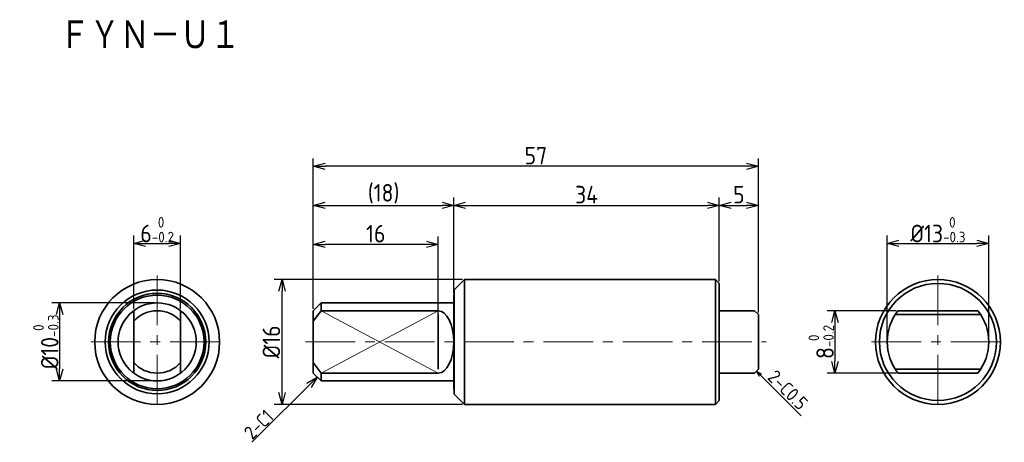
# Model space of a CAD drawing. Header units: millimetres. Extents: x 17 to 144, y 62 to 116.
import ezdxf

# ---------------------------------------------------------------- set-up
doc = ezdxf.new("R2010")
doc.units = ezdxf.units.MM
doc.header["$LTSCALE"] = 0.2
doc.linetypes.add('CENTER', pattern=[50.8, 31.75, -6.35, 6.35, -6.35])
for name, color, linetype, lineweight in [('18-0-CON', 3, 'Continuous', 18), ('18-2-SEN', 1, 'CENTER', 18), ('35-0-CON', 7, 'Continuous', 35)]:
    doc.layers.add(name, color=color, linetype=linetype, lineweight=lineweight)
doc.styles.add('Dimension', font='isocp.shx', dxfattribs={"bigfont": 'bigfont.shx'})
doc.styles.add('KANJI', font='TXT', dxfattribs={"bigfont": 'BIGFONT'})
doc.styles.get("Standard").update_dxf_attribs({"font": 'isocp.shx', "bigfont": 'bigfont.shx'})
doc.dimstyles.new('Nomal-1', dxfattribs={"dimscale": 0, "dimtxt": 4.5, "dimasz": 3, "dimexe": 2, "dimexo": 0.5, "dimgap": 0.5, "dimtad": 1, "dimdsep": 46, "dimtxsty": 'Dimension', "dimblk": 'OPEN30', "dimcen": 2.5, "dimclrd": 161, "dimclre": 161, "dimclrt": 161, "dimadec": 0, "dimazin": 0, "dimtol": 1, "dimtm": 1e-09, "dimtfac": 0.6, "dimtmove": 0, "dimatfit": 3, "dimldrblk": 'NONE', "dimfxl": 1, "dimarcsym": 0})
doc.dimstyles.new('計画図', dxfattribs={"dimscale": 0, "dimtxt": 3.5, "dimasz": 1.5, "dimexe": 1, "dimexo": 0.5, "dimgap": 0.5, "dimtad": 1, "dimdec": 3, "dimdsep": 46, "dimtxsty": 'Dimension', "dimblk": 'OBLIQUE', "dimcen": 2.5, "dimclrd": 161, "dimclre": 161, "dimclrt": 161, "dimazin": 2, "dimtp": 0.1, "dimtfac": 0.6, "dimtdec": 3, "dimtmove": 0, "dimatfit": 3, "dimldrblk": 'OPEN30', "dimfxl": 1, "dimarcsym": 0})

# ---------------------------------------------------------------- blocks, each defined once
blk = doc.blocks.new('_Open30')
at = {"color": 0, "linetype": 'ByBlock', "lineweight": -2}
for p, q in [((-1, 0.268), (0, 0)), ((0, 0), (-1, -0.268)), ((0, 0), (-1, 0))]:
    blk.add_line(p, q, dxfattribs=at)
blk = doc.blocks.new('*D80')
at = {"layer": '18-0-CON', "color": 161, "lineweight": -2}
for p, q in [((128.5, 75.25), (128.5, 88.63)), ((141.5, 75.25), (141.5, 88.63)), ((130, 87.63), (140, 87.63))]:
    blk.add_line(p, q, dxfattribs=at)
at = {"layer": 'Defpoints', "color": 0}
for p in [(141.5, 87.63), (128.5, 75), (141.5, 75)]:
    blk.add_point(p, dxfattribs=at)
at = {"layer": '18-0-CON', "color": 161, "lineweight": -2, "xscale": 1.499999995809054, "yscale": 1.499999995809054, "zscale": 1.499999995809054, "rotation": 180}
blk.add_blockref('_Open30', (128.5, 87.63), dxfattribs=at)
at = {"layer": '18-0-CON', "color": 161, "lineweight": -2, "xscale": 1.499999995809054, "yscale": 1.499999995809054, "zscale": 1.499999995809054}
blk.add_blockref('_Open30', (141.5, 87.63), dxfattribs=at)
at = {"layer": '18-0-CON', "color": 161, "insert": (135, 89.38), "char_height": 2.25, "attachment_point": 5, "style": 'Dimension'}
blk.add_mtext('%%c13{\\H1.350000;\\S 0^ -0.3;}', dxfattribs=at)
blk = doc.blocks.new('*D81')
at = {"layer": '18-0-CON', "color": 161, "lineweight": -2}
for p, q in [((129.63, 79), (120.81, 79)), ((121.81, 77.5), (121.81, 72.5)), ((129.63, 71), (120.81, 71))]:
    blk.add_line(p, q, dxfattribs=at)
at = {"layer": 'Defpoints', "color": 0}
for p in [(129.88, 79), (121.81, 71), (129.88, 71)]:
    blk.add_point(p, dxfattribs=at)
at = {"layer": '18-0-CON', "color": 161, "lineweight": -2, "xscale": 1.499999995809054, "yscale": 1.499999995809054, "zscale": 1.499999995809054}
for p, rotation in [((121.81, 79), 90), ((121.81, 71), 270)]:
    blk.add_blockref('_Open30', p, dxfattribs=dict(at, rotation=rotation))
at = {"layer": '18-0-CON', "color": 161, "insert": (120.05, 75), "char_height": 2.25, "attachment_point": 5, "rotation": 90, "style": 'Dimension'}
blk.add_mtext('8{\\H1.350000;\\S 0^ -0.2;}', dxfattribs=at)
blk = doc.blocks.new('*D82')
at = {"layer": '18-0-CON', "color": 161, "lineweight": -2}
for p, q in [((55, 79.25), (55, 93.5)), ((73, 81.25), (73, 93.5)), ((56.5, 92.5), (71.5, 92.5))]:
    blk.add_line(p, q, dxfattribs=at)
at = {"layer": 'Defpoints', "color": 0}
for p in [(73, 92.5), (73, 81), (55, 79)]:
    blk.add_point(p, dxfattribs=at)
at = {"layer": '18-0-CON', "color": 161, "lineweight": -2, "xscale": 1.499999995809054, "yscale": 1.499999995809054, "zscale": 1.499999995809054, "rotation": 180}
blk.add_blockref('_Open30', (55, 92.5), dxfattribs=at)
at = {"layer": '18-0-CON', "color": 161, "lineweight": -2, "xscale": 1.499999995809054, "yscale": 1.499999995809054, "zscale": 1.499999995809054}
blk.add_blockref('_Open30', (73, 92.5), dxfattribs=at)
at = {"layer": '18-0-CON', "color": 161, "insert": (64, 93.99), "char_height": 2.25, "attachment_point": 5, "style": 'Dimension'}
blk.add_mtext('(18)', dxfattribs=at)
blk = doc.blocks.new('*D83')
at = {"layer": '18-0-CON', "color": 161, "lineweight": -2}
for p, q in [((73, 81.25), (73, 93.5)), ((107, 82.75), (107, 93.5)), ((74.5, 92.5), (105.5, 92.5))]:
    blk.add_line(p, q, dxfattribs=at)
at = {"layer": 'Defpoints', "color": 0}
for p in [(107, 92.5), (107, 82.5), (73, 81)]:
    blk.add_point(p, dxfattribs=at)
at = {"layer": '18-0-CON', "color": 161, "lineweight": -2, "xscale": 1.499999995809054, "yscale": 1.499999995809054, "zscale": 1.499999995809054, "rotation": 180}
blk.add_blockref('_Open30', (73, 92.5), dxfattribs=at)
at = {"layer": '18-0-CON', "color": 161, "lineweight": -2, "xscale": 1.499999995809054, "yscale": 1.499999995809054, "zscale": 1.499999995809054}
blk.add_blockref('_Open30', (107, 92.5), dxfattribs=at)
at = {"layer": '18-0-CON', "color": 161, "insert": (90, 93.87), "char_height": 2.25, "attachment_point": 5, "style": 'Dimension'}
blk.add_mtext('34', dxfattribs=at)
blk = doc.blocks.new('*D84')
at = {"layer": '18-0-CON', "color": 161, "lineweight": -2}
for p, q in [((107, 82.75), (107, 93.5)), ((112, 78.75), (112, 93.5)), ((108.5, 92.5), (110.5, 92.5))]:
    blk.add_line(p, q, dxfattribs=at)
at = {"layer": 'Defpoints', "color": 0}
for p in [(112, 92.5), (107, 82.5), (112, 78.5)]:
    blk.add_point(p, dxfattribs=at)
at = {"layer": '18-0-CON', "color": 161, "lineweight": -2, "xscale": 1.499999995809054, "yscale": 1.499999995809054, "zscale": 1.499999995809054, "rotation": 180}
blk.add_blockref('_Open30', (107, 92.5), dxfattribs=at)
at = {"layer": '18-0-CON', "color": 161, "lineweight": -2, "xscale": 1.499999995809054, "yscale": 1.499999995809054, "zscale": 1.499999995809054}
blk.add_blockref('_Open30', (112, 92.5), dxfattribs=at)
at = {"layer": '18-0-CON', "color": 161, "insert": (109.5, 93.87), "char_height": 2.25, "attachment_point": 5, "style": 'Dimension'}
blk.add_mtext('5', dxfattribs=at)
blk = doc.blocks.new('*D85')
at = {"layer": '18-0-CON', "color": 161, "lineweight": -2}
for p, q in [((55, 79.25), (55, 98.5)), ((112, 78.75), (112, 98.5)), ((110.5, 97.5), (56.5, 97.5))]:
    blk.add_line(p, q, dxfattribs=at)
at = {"layer": 'Defpoints', "color": 0}
for p in [(55, 97.5), (55, 79), (112, 78.5)]:
    blk.add_point(p, dxfattribs=at)
at = {"layer": '18-0-CON', "color": 161, "lineweight": -2, "xscale": 1.499999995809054, "yscale": 1.499999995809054, "zscale": 1.499999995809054, "rotation": 180}
blk.add_blockref('_Open30', (55, 97.5), dxfattribs=at)
at = {"layer": '18-0-CON', "color": 161, "lineweight": -2, "xscale": 1.499999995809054, "yscale": 1.499999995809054, "zscale": 1.499999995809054}
blk.add_blockref('_Open30', (112, 97.5), dxfattribs=at)
at = {"layer": '18-0-CON', "color": 161, "insert": (83.5, 98.87), "char_height": 2.25, "attachment_point": 5, "style": 'Dimension'}
blk.add_mtext('57', dxfattribs=at)
blk = doc.blocks.new('*D86')
at = {"layer": '18-0-CON', "color": 161, "lineweight": -2}
for p, q in [((55, 79.25), (55, 88.5)), ((71, 78.25), (71, 88.5)), ((69.5, 87.5), (56.5, 87.5))]:
    blk.add_line(p, q, dxfattribs=at)
at = {"layer": 'Defpoints', "color": 0}
for p in [(55, 87.5), (55, 79), (71, 78)]:
    blk.add_point(p, dxfattribs=at)
at = {"layer": '18-0-CON', "color": 161, "lineweight": -2, "xscale": 1.499999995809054, "yscale": 1.499999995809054, "zscale": 1.499999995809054, "rotation": 180}
blk.add_blockref('_Open30', (55, 87.5), dxfattribs=at)
at = {"layer": '18-0-CON', "color": 161, "lineweight": -2, "xscale": 1.499999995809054, "yscale": 1.499999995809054, "zscale": 1.499999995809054}
blk.add_blockref('_Open30', (71, 87.5), dxfattribs=at)
at = {"layer": '18-0-CON', "color": 161, "insert": (63, 88.87), "char_height": 2.25, "attachment_point": 5, "style": 'Dimension'}
blk.add_mtext('16', dxfattribs=at)
blk = doc.blocks.new('*D87')
at = {"layer": '18-0-CON', "color": 161, "lineweight": -2}
for p, q in [((74.1, 83), (50, 83)), ((51, 68.5), (51, 81.5)), ((74.1, 67), (50, 67))]:
    blk.add_line(p, q, dxfattribs=at)
at = {"layer": 'Defpoints', "color": 0}
for p in [(51, 83), (74.35, 83), (74.35, 67)]:
    blk.add_point(p, dxfattribs=at)
at = {"layer": '18-0-CON', "color": 161, "lineweight": -2, "xscale": 1.499999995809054, "yscale": 1.499999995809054, "zscale": 1.499999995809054}
for p, rotation in [((51, 83), 90), ((51, 67), 270)]:
    blk.add_blockref('_Open30', p, dxfattribs=dict(at, rotation=rotation))
at = {"layer": '18-0-CON', "color": 161, "insert": (49.63, 75), "char_height": 2.25, "attachment_point": 5, "rotation": 90, "style": 'Dimension'}
blk.add_mtext('%%c16', dxfattribs=at)
blk = doc.blocks.new('*D88')
at = {"layer": '18-0-CON', "color": 161, "lineweight": -2}
for p, q in [((32, 79.25), (32, 88.62)), ((38, 79.25), (38, 88.62)), ((33.5, 87.62), (36.5, 87.62))]:
    blk.add_line(p, q, dxfattribs=at)
at = {"layer": 'Defpoints', "color": 0}
for p in [(38, 87.62), (32, 79), (38, 79)]:
    blk.add_point(p, dxfattribs=at)
at = {"layer": '18-0-CON', "color": 161, "lineweight": -2, "xscale": 1.499999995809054, "yscale": 1.499999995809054, "zscale": 1.499999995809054, "rotation": 180}
blk.add_blockref('_Open30', (32, 87.62), dxfattribs=at)
at = {"layer": '18-0-CON', "color": 161, "lineweight": -2, "xscale": 1.499999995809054, "yscale": 1.499999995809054, "zscale": 1.499999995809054}
blk.add_blockref('_Open30', (38, 87.62), dxfattribs=at)
at = {"layer": '18-0-CON', "color": 161, "insert": (35, 89.38), "char_height": 2.25, "attachment_point": 5, "style": 'Dimension'}
blk.add_mtext('6{\\H1.350000;\\S 0^ -0.2;}', dxfattribs=at)
blk = doc.blocks.new('*D89')
at = {"layer": '18-0-CON', "color": 161, "lineweight": -2}
for p, q in [((34.75, 80), (21.5, 80)), ((22.5, 78.5), (22.5, 71.5)), ((34.75, 70), (21.5, 70))]:
    blk.add_line(p, q, dxfattribs=at)
at = {"layer": 'Defpoints', "color": 0}
for p in [(35, 80), (22.5, 70), (35, 70)]:
    blk.add_point(p, dxfattribs=at)
at = {"layer": '18-0-CON', "color": 161, "lineweight": -2, "xscale": 1.499999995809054, "yscale": 1.499999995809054, "zscale": 1.499999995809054}
for p, rotation in [((22.5, 80), 90), ((22.5, 70), 270)]:
    blk.add_blockref('_Open30', p, dxfattribs=dict(at, rotation=rotation))
at = {"layer": '18-0-CON', "color": 161, "insert": (20.75, 75), "char_height": 2.25, "attachment_point": 5, "rotation": 90, "style": 'Dimension'}
blk.add_mtext('%%c10{\\H1.350000;\\S 0^ -0.3;}', dxfattribs=at)
blk = doc.blocks.new('_Oblique')
at = {"color": 0, "linetype": 'ByBlock', "lineweight": -2}
blk.add_line((-0.5, -0.5), (0.5, 0.5), dxfattribs=at)

msp = doc.modelspace()

# ---------------------------------------------------------------- linework, layer by layer
at = {"layer": '18-0-CON'}
for p, q in [((56, 79), (71, 71)), ((71, 79), (56, 71))]:
    msp.add_line(p, q, dxfattribs=at)
at = {"layer": '18-2-SEN'}
for p, q in [((35, 83.5), (35, 66.5)), ((135, 83.5), (135, 66.5)), ((26.5, 75), (43.5, 75)), ((54, 75), (113, 75)), ((126.5, 75), (143.5, 75))]:
    msp.add_line(p, q, dxfattribs=at)
at = {"layer": '35-0-CON'}
for p, q in [((74.351, 83), (73.044, 81.693)), ((74.351, 83), (106.5, 83)), ((74.351, 83), (74.351, 67)), ((106.5, 83), (107, 82.5)), ((106.5, 83), (106.5, 67)), ((107, 82.5), (107, 67.5)), ((73, 69), (73, 81)), ((73.044, 81), (73, 81)), ((73.044, 68.307), (73.044, 81.693)), ((55, 79), (56, 80)), ((56, 79), (56, 80)), ((56, 80), (73, 80)), ((32, 79), (32, 71)), ((38, 79), (38, 71)), ((55, 79), (55, 71)), ((55, 77.646), (56, 79)), ((56, 79), (71, 79)), ((71, 78.5), (71, 71.5)), ((107, 79), (111.5, 79)), ((112, 78.5), (111.5, 79)), ((112, 78.5), (112, 71.5)), ((129.523, 78.5), (140.477, 78.5)), ((129.877, 79), (140.123, 79)), ((55, 72.354), (56, 71)), ((56, 70), (55, 71)), ((56, 71), (71, 71)), ((56, 71), (56, 70)), ((107, 71), (111.5, 71)), ((112, 71.5), (111.5, 71)), ((140.477, 71.5), (129.523, 71.5)), ((140.123, 71), (129.877, 71)), ((56, 70), (73, 70)), ((73.044, 69), (73, 69)), ((74.351, 67), (73.044, 68.307)), ((74.351, 67), (106.5, 67)), ((106.5, 67), (107, 67.5))]:
    msp.add_line(p, q, dxfattribs=at)
for centre, radius in [((35, 75), 8), ((135, 75), 8), ((135, 75), 7.5), ((35, 75), 6.649), ((35, 75), 6.224), ((35, 75), 6), ((35, 75), 5)]:
    msp.add_circle(centre, radius, dxfattribs=at)
for centre, radius, start, end in [((35, 75), 4, 41.40962, 138.59038), ((135, 75), 6.5, 142.02013, 217.97987), ((135, 75), 6.5, 322.02013, 37.97987), ((35, 75), 4, 221.40962, 318.59038)]:
    msp.add_arc(centre, radius, start, end, dxfattribs=at)
msp.add_ellipse((71, 75), major_axis=(0, 4), ratio=0.5, start_param=3.1415927, end_param=6.2831853, dxfattribs=at)

# ---------------------------------------------------------------- texts
at = {"layer": '18-0-CON', "style": 'KANJI', "width": 0.878049}
msp.add_text('ＦＹＮ－Ｕ１', height=4, dxfattribs=at).set_placement((22.47, 112.275))
at = {"layer": '18-0-CON', "ltscale": 0.5}
for s, rotation, p in [('2-C0.5', 315, (113.052, 70.337)), ('2-C1', 45, (47.184, 62.381))]:
    msp.add_text(s, height=1.75, rotation=rotation, dxfattribs=at).set_placement(p)

# ---------------------------------------------------------------- dimensions: what is measured, and where the dimension line sits
for base, p1, p2, override, picture, middle in [((55, 97.5), (112, 78.5), (55, 79), {"dimscale": 0.5, "dimtol": 0, "dimtp": 0.1, "dimtm": 0, "dimldrblk": 'Open30'}, '*D85', (83.5, 98.875)), ((73, 92.5), (55, 79), (73, 81), {"dimscale": 0.5, "dimpost": '(<>)', "dimtol": 0, "dimtp": 0.1, "dimtm": 0, "dimldrblk": 'Open30'}, '*D82', (64, 93.987)), ((107, 92.5), (73, 81), (107, 82.5), {"dimscale": 0.5, "dimtol": 0, "dimtp": 0.1, "dimtm": 0, "dimldrblk": 'Open30'}, '*D83', (90, 93.875)), ((112, 92.5), (107, 82.5), (112, 78.5), {"dimscale": 0.5, "dimtol": 0, "dimtp": 0.1, "dimtm": 0, "dimldrblk": 'Open30'}, '*D84', (109.5, 93.875)), ((38, 87.625), (32, 79), (38, 79), {"dimscale": 0.5, "dimgap": 0.5, "dimtol": 1, "dimlim": 0, "dimtp": 0, "dimtm": 0.2, "dimldrblk": 'Open30'}, '*D88', (35, 89.383)), ((141.5, 87.629), (128.5, 75), (141.5, 75), {"dimscale": 0.5, "dimgap": 0.5, "dimpost": '%%c<>', "dimtol": 1, "dimlim": 0, "dimtp": 0, "dimtm": 0.3, "dimldrblk": 'Open30'}, '*D80', (135, 89.382)), ((55, 87.5), (71, 78), (55, 79), {"dimscale": 0.5, "dimtol": 0, "dimtp": 0.1, "dimtm": 0, "dimldrblk": 'Open30'}, '*D86', (63, 88.875))]:
    dim = msp.add_linear_dim(base=base, p1=p1, p2=p2, dimstyle='Nomal-1', override=override, dxfattribs=at)
    dim.commit()
    dim.dimension.update_dxf_attribs({"geometry": picture, "text_midpoint": middle})
for base, p1, p2, override, picture, middle in [((51, 83), (74.351, 67), (74.351, 83), {"dimscale": 0.5, "dimpost": '%%c<>', "dimtol": 0, "dimtp": 0.1, "dimtm": 0, "dimldrblk": 'Open30'}, '*D87', (49.625, 75)), ((22.5, 70), (35, 80), (35, 70), {"dimscale": 0.5, "dimgap": 0.5, "dimpost": '%%c<>', "dimtol": 1, "dimlim": 0, "dimtp": 0, "dimtm": 0.3, "dimldrblk": 'Open30'}, '*D89', (20.748, 75)), ((121.807, 71), (129.877, 79), (129.877, 71), {"dimscale": 0.5, "dimgap": 0.5, "dimtol": 1, "dimlim": 0, "dimtp": 0, "dimtm": 0.2, "dimldrblk": 'Open30'}, '*D81', (120.049, 75))]:
    dim = msp.add_linear_dim(base=base, p1=p1, p2=p2, angle=90, dimstyle='Nomal-1', override=override, dxfattribs=at)
    dim.commit()
    dim.dimension.update_dxf_attribs({"geometry": picture, "text_midpoint": middle})

# ---------------------------------------------------------------- leaders
at = {"layer": '18-0-CON'}
msp.add_leader([(111.75, 71.25), (117.478, 65.522)], dimstyle='計画図', override={"dimscale": 0.5, "dimtad": 0}, dxfattribs=at)
at = {"layer": '18-0-CON', "ltscale": 0.5}
msp.add_leader([(55.5, 70.5), (47.138, 62.138)], dimstyle='Nomal-1', override={"dimscale": 0.5, "dimtad": 0, "dimtol": 0, "dimtp": 0.1, "dimtm": 0, "dimldrblk": 'Open30'}, dxfattribs=at)

doc.saveas('drawing.dxf')
